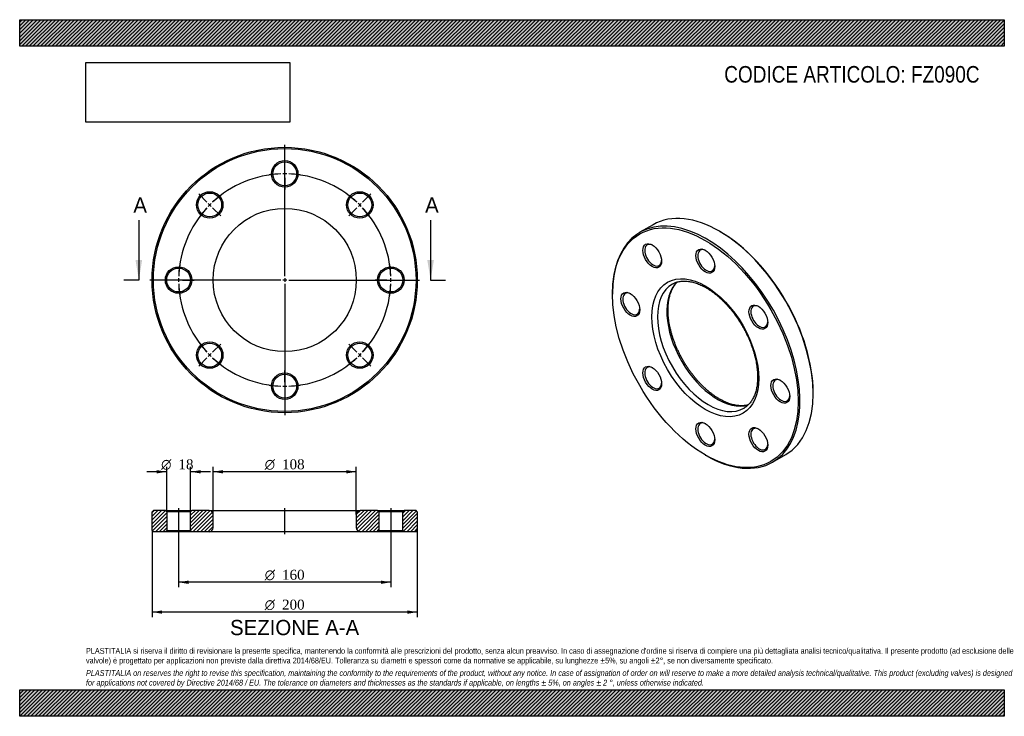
# Model space of a CAD drawing. Header units: millimetres. Extents: x 0 to 742, y 0 to 525.
import ezdxf
from ezdxf.enums import TextEntityAlignment as Align
from ezdxf.lldxf.tags import DXFTag

# ---------------------------------------------------------------- set-up
doc = ezdxf.new("R2010")
doc.units = ezdxf.units.MM
doc.header["$LTSCALE"] = 2.5
for name, color, linetype in [('Default', 7, 'Continuous'), ('DV2_Default', 7, 'Continuous'), ('DV3_Default', 7, 'Continuous'), ('FZ090C', 7, 'Continuous')]:
    doc.layers.add(name, color=color, linetype=linetype)
doc.styles.add('SEACAD_Solid_Edge_ANSI', font='seans.ttf')
doc.styles.add('SEACAD_Solid_Edge_ANSI1_Symbols', font='semeca1.ttf')
doc.styles.add('SEACAD_Times_New_Roman', font='times.ttf')
tags = doc.linetypes.add('CENTER2', pattern=[28.575, 19.05, -3.175, 3.175, -3.175]).pattern_tags.tags
tags[10:11] = [DXFTag(74, 4), DXFTag(75, 0), DXFTag(340, '0'), DXFTag(46, 0.0), DXFTag(50, 0.0), DXFTag(44, 0.0), DXFTag(45, 0.0)]
tags[8:9] = [DXFTag(74, 4), DXFTag(75, 0), DXFTag(340, '0'), DXFTag(46, 0.0), DXFTag(50, 0.0), DXFTag(44, 0.0), DXFTag(45, 0.0)]
tags[6:7] = [DXFTag(74, 4), DXFTag(75, 0), DXFTag(340, '0'), DXFTag(46, 0.0), DXFTag(50, 0.0), DXFTag(44, 0.0), DXFTag(45, 0.0)]
tags[4:5] = [DXFTag(74, 4), DXFTag(75, 0), DXFTag(340, '0'), DXFTag(46, 0.0), DXFTag(50, 0.0), DXFTag(44, 0.0), DXFTag(45, 0.0)]
picture_1 = doc.add_image_def('image1.jpg', size_in_pixel=(4302, 1260))

# ---------------------------------------------------------------- blocks, each defined once
blk = doc.blocks.new('SE')
at = {"layer": 'FZ090C', "color": 7, "linetype": 'Continuous'}
for p, q in [((477.64, 370.49), (467.74, 364.78)), ((528.35, 365.13), (527.64, 365.54)), ((447.03, 319), (447.03, 318.18)), ((598.35, 243.07), (598.35, 243.88)), ((517.03, 196.93), (517.74, 196.53)), ((567.74, 191.57), (577.64, 197.29))]:
    blk.add_line(p, q, dxfattribs=at)
for centre, major_axis, start_param, end_param in [((527.64, 283.89), (-50, 86.6), 3.141593, 6.283185), ((517.74, 278.17), (50, -86.6), 0, 3.926991), ((528.35, 284.3), (49.5, -85.74), 0.785398, 2.356194), ((477.74, 347.46), (-4.5, 7.79), 0, 3.872873), ((477.74, 347.46), (-4.5, 7.79), 5.551905, 6.283185), ((517.74, 343.49), (-4.5, 7.79), 0, 3.872873), ((517.74, 343.49), (-4.5, 7.79), 5.551905, 6.283185), ((526.23, 283.07), (27, -46.77), 3.274374, 6.14905), ((519.16, 278.99), (-27, 46.77), 0.000082, 3.141593), ((461.17, 310.83), (-4.5, 7.79), 0, 3.872873), ((461.17, 310.83), (-4.5, 7.79), 5.551905, 6.283185), ((557.74, 301.27), (-4.5, 7.79), 0, 3.872873), ((557.74, 301.27), (-4.5, 7.79), 5.551905, 6.283185), ((477.74, 255.08), (-4.5, 7.79), 0, 3.872873), ((477.74, 255.08), (-4.5, 7.79), 5.551905, 6.283185), ((574.31, 245.52), (-4.5, 7.79), 0, 3.872873), ((574.31, 245.52), (-4.5, 7.79), 5.551905, 6.283185), ((519.16, 278.99), (-27, 46.77), 3.141593, 3.146965), ((517.74, 212.86), (-4.5, 7.79), 0, 3.872873), ((517.74, 212.86), (-4.5, 7.79), 5.551905, 6.283185), ((557.74, 208.89), (-4.5, 7.79), 0, 3.872873), ((557.74, 208.89), (-4.5, 7.79), 5.551905, 6.283185), ((517.74, 278.17), (50, -86.6), 5.497787, 6.283185)]:
    blk.add_ellipse(centre, major_axis=major_axis, ratio=0.57735, start_param=start_param, end_param=end_param, dxfattribs=at)
for centre, major_axis in [((517.03, 277.77), (-49.5, 85.74)), ((477.03, 347.05), (5, -8.66)), ((517.03, 343.09), (5, -8.66)), ((517.03, 277.77), (28.5, -49.36)), ((460.47, 310.43), (5, -8.66)), ((557.03, 300.86), (5, -8.66)), ((477.03, 254.67), (5, -8.66)), ((573.6, 245.11), (5, -8.66)), ((517.03, 212.45), (5, -8.66)), ((557.03, 208.48), (5, -8.66))]:
    blk.add_ellipse(centre, major_axis=major_axis, ratio=0.57735, dxfattribs=at)
for points, knots in [([(527.73, 239.13), (527.38, 239.33), (526.52, 239.84), (524.96, 240.83), (523.16, 242.07), (521.35, 243.41), (519.56, 244.85), (517.77, 246.38), (516.01, 248), (514.27, 249.7), (512.56, 251.48), (510.88, 253.33), (509.23, 255.26), (507.63, 257.25), (506.07, 259.31), (504.56, 261.42), (503.1, 263.59), (501.69, 265.8), (500.35, 268.06), (499.06, 270.35), (497.84, 272.67), (496.7, 275.02), (495.62, 277.38), (494.61, 279.76), (493.68, 282.15), (492.83, 284.54), (492.06, 286.92), (491.37, 289.3), (490.77, 291.66), (490.24, 293.99), (489.81, 296.3), (489.46, 298.58), (489.19, 300.82), (489.01, 303.01), (488.92, 305.16), (488.92, 307.25), (488.99, 309.27), (489.16, 311.24), (489.41, 313.14), (489.73, 314.96), (490.14, 316.7), (490.63, 318.37), (491.2, 319.95), (491.84, 321.44), (492.55, 322.85), (493.34, 324.16), (494.2, 325.38), (495.07, 326.44), (495.67, 327.07), (495.94, 327.34)], [0, 0, 0, 0, 0.0105526, 0.0306949, 0.0508489, 0.0710144, 0.0911928, 0.1113849, 0.1315905, 0.1518094, 0.1720408, 0.1922837, 0.212537, 0.2327995, 0.2530699, 0.2733467, 0.2936286, 0.3139142, 0.3342021, 0.3544907, 0.3747785, 0.3950637, 0.4153448, 0.4356204, 0.4558892, 0.4761495, 0.4964001, 0.5166396, 0.5368666, 0.5570801, 0.577279, 0.5974625, 0.6176302, 0.637782, 0.6579187, 0.6780415, 0.6981529, 0.7182567, 0.7383581, 0.7584625, 0.7785793, 0.7987209, 0.8189033, 0.8391463, 0.8594735, 0.8799122, 0.9004915, 0.9212393, 0.9381259, 0.9381259, 0.9381259, 0.9381259]), ([(492.16, 325.74), (492.29, 325.82), (492.78, 326.12), (493.8, 326.6), (495.13, 327.12), (496.53, 327.52), (497.99, 327.81), (499.49, 327.98), (501.04, 328.04), (502.62, 327.99), (504.24, 327.83), (505.9, 327.56), (507.59, 327.18), (509.31, 326.69), (511.05, 326.09), (512.82, 325.39), (514.6, 324.57), (516.4, 323.65), (518.2, 322.63), (520.01, 321.51), (521.82, 320.28), (523.63, 318.96), (525.43, 317.54), (527.22, 316.03), (528.98, 314.43), (530.73, 312.75), (532.45, 310.99), (534.14, 309.15), (535.79, 307.24), (537.4, 305.26), (538.97, 303.21), (540.5, 301.11), (541.97, 298.96), (543.39, 296.75), (544.74, 294.51), (546.04, 292.23), (547.27, 289.91), (548.44, 287.57), (549.53, 285.21), (550.55, 282.83), (551.5, 280.44), (552.37, 278.05), (553.16, 275.67), (553.86, 273.29), (554.49, 270.93), (555.03, 268.59), (555.49, 266.27), (555.86, 263.98), (556.14, 261.74), (556.34, 259.53), (556.45, 257.38), (556.47, 255.28), (556.41, 253.23), (556.27, 251.25), (556.04, 249.34), (555.73, 247.5), (555.34, 245.74), (554.86, 244.06), (554.32, 242.46), (553.69, 240.95), (552.99, 239.52), (552.22, 238.19), (551.38, 236.94), (550.46, 235.79), (549.47, 234.74), (548.42, 233.78), (547.33, 232.95), (546.65, 232.53), (546.28, 232.31)], [0, 0, 0, 0, 0.004652, 0.020877, 0.03708, 0.053197, 0.069185, 0.085027, 0.100721, 0.116283, 0.131732, 0.14709, 0.162379, 0.177617, 0.192819, 0.207999, 0.223166, 0.238327, 0.253488, 0.268653, 0.283823, 0.299002, 0.31419, 0.329389, 0.344598, 0.359816, 0.375045, 0.390282, 0.405527, 0.42078, 0.436038, 0.451302, 0.46657, 0.48184, 0.497113, 0.512386, 0.52766, 0.542931, 0.5582, 0.573464, 0.588724, 0.603978, 0.619224, 0.634463, 0.649692, 0.664911, 0.68012, 0.695317, 0.710502, 0.725675, 0.740837, 0.755988, 0.771129, 0.786265, 0.801397, 0.816531, 0.831673, 0.84683, 0.862016, 0.877244, 0.89253, 0.907896, 0.923363, 0.938953, 0.954683, 0.970563, 0.986588, 1, 1, 1, 1]), ([(549.45, 234.72), (549.35, 234.7), (548.78, 234.54), (547.72, 234.31), (546.23, 234.11), (544.69, 234.03), (543.12, 234.05), (541.5, 234.19), (539.85, 234.43), (538.17, 234.79), (536.46, 235.26), (534.72, 235.83), (532.96, 236.51), (531.19, 237.3), (529.41, 238.19), (528.33, 238.79), (527.73, 239.13)], [0.1845962, 0.1845962, 0.1845962, 0.1845962, 0.1982435, 0.2626985, 0.326571, 0.3898476, 0.4525738, 0.514827, 0.5766956, 0.6382662, 0.6996161, 0.760811, 0.8219042, 0.8829379, 0.9439444, 1, 1, 1, 1])]:
    blk.add_open_spline(points, degree=3, knots=knots, dxfattribs=at)
blk = doc.blocks.new('SE1')
at = {"layer": 'Default', "color": 7, "linetype": 'CENTER2'}
for start, end in [(92.14859, 132.85141), (47.14859, 87.85141), (137.14859, 177.85141), (2.14859, 42.85141), (182.14859, 222.85141), (317.14859, 357.85141), (227.14859, 267.85141), (272.14859, 312.85141)]:
    blk.add_arc((199.86, 328.82), 80, start, end, dxfattribs=at)
at = {"layer": 'DV2_Default', "color": 7, "linetype": 'CENTER2'}
for p, q in [((199.86, 331.82), (199.86, 430.57)), ((199.86, 411.82), (199.86, 420.57)), ((199.86, 407.32), (199.86, 410.32)), ((199.86, 405.82), (199.86, 397.07)), ((141.17, 387.51), (134.98, 393.7)), ((258.55, 387.51), (264.74, 393.7)), ((144.35, 384.33), (142.23, 386.45)), ((255.37, 384.33), (257.49, 386.45)), ((145.41, 383.27), (151.6, 377.08)), ((254.31, 383.27), (248.12, 377.08)), ((196.86, 328.82), (98.11, 328.82)), ((116.86, 328.82), (108.11, 328.82)), ((121.36, 328.82), (118.36, 328.82)), ((122.86, 328.82), (131.61, 328.82)), ((201.36, 328.82), (198.36, 328.82)), ((199.86, 330.32), (199.86, 327.32)), ((202.86, 328.82), (301.61, 328.82)), ((276.86, 328.82), (268.11, 328.82)), ((276.86, 328.82), (269.11, 328.82)), ((278.36, 328.82), (281.36, 328.82)), ((278.36, 328.82), (281.36, 328.82)), ((282.86, 328.82), (290.61, 328.82)), ((282.86, 328.82), (291.61, 328.82)), ((199.86, 325.82), (199.86, 227.07)), ((145.41, 274.37), (151.6, 280.56)), ((254.31, 274.37), (248.12, 280.56)), ((141.17, 270.13), (134.98, 263.94)), ((144.35, 273.31), (142.23, 271.19)), ((255.37, 273.31), (257.49, 271.19)), ((258.55, 270.13), (264.74, 263.94)), ((199.86, 251.82), (199.86, 260.57)), ((199.86, 250.32), (199.86, 247.32)), ((199.86, 245.82), (199.86, 237.07))]:
    blk.add_line(p, q, dxfattribs=at)
for start, end in [(92.14859, 98.41532), (88.9257, 91.0743), (81.58468, 87.85141), (133.9257, 136.0743), (126.58468, 132.85141), (47.14859, 53.41532), (43.9257, 46.0743), (137.14859, 143.41532), (36.58468, 42.85141), (171.58468, 177.85141), (2.14859, 8.41532), (2.14859, 7.69912), (178.9257, 181.0743), (358.9257, 1.0743), (358.9257, 1.0743), (182.14859, 188.41532), (351.58468, 357.85141), (352.30088, 357.85141), (216.58468, 222.85141), (317.14859, 323.41532), (223.9257, 226.0743), (227.14859, 233.41532), (306.58468, 312.85141), (313.9257, 316.0743), (261.58468, 267.85141), (268.9257, 271.0743), (272.14859, 278.41532)]:
    blk.add_arc((199.86, 328.82), 80, start, end, dxfattribs=at)
at = {"layer": 'FZ090C', "color": 7, "linetype": 'Continuous'}
for centre, radius in [((199.86, 328.82), 100), ((199.86, 328.82), 99), ((199.86, 408.82), 10), ((199.86, 408.82), 9), ((143.29, 385.39), 10), ((143.29, 385.39), 9), ((256.43, 385.39), 10), ((256.43, 385.39), 9), ((199.86, 328.82), 54), ((119.86, 328.82), 10), ((119.86, 328.82), 9), ((279.86, 328.82), 10), ((279.86, 328.82), 9), ((143.29, 272.25), 10), ((256.43, 272.25), 10), ((143.29, 272.25), 9), ((256.43, 272.25), 9), ((199.86, 248.82), 10), ((199.86, 248.82), 9)]:
    blk.add_circle(centre, radius, dxfattribs=at)
blk = doc.blocks.new('SE3')
at = {"color": 7, "linetype": 'Continuous', "style": 'SEACAD_Solid_Edge_ANSI'}
blk.add_text('A', height=11.5, dxfattribs=at).set_placement((85.72, 391.07), align=Align.TOP_LEFT)
blk = doc.blocks.new('SE4')
at = {"color": 7, "linetype": 'Continuous', "style": 'SEACAD_Solid_Edge_ANSI'}
blk.add_text('A', height=11.5, dxfattribs=at).set_placement((305.72, 391.07), align=Align.TOP_LEFT)
blk = doc.blocks.new('SEANNOT_GROUP')
at = {"linetype": 'Continuous'}
blk.add_hatch(color=7, dxfattribs=at).paths.add_polyline_path([(87.36, 343.82), (89.86, 328.82), (92.36, 343.82)])
at = {"color": 7, "linetype": 'Continuous'}
blk.add_lwpolyline([(89.86, 373.82), (89.86, 328.82)], dxfattribs=at)
blk = doc.blocks.new('SEANNOT_GROUP1')
at = {"linetype": 'Continuous'}
blk.add_hatch(color=7, dxfattribs=at).paths.add_polyline_path([(307.36, 343.82), (309.86, 328.82), (312.36, 343.82)])
at = {"color": 7, "linetype": 'Continuous'}
blk.add_lwpolyline([(309.86, 373.82), (309.86, 328.82)], dxfattribs=at)
blk = doc.blocks.new('SE2')
at = {"layer": 'Default', "color": 7, "linetype": 'CENTER2'}
for p, q in [((89.86, 328.82), (78.61, 328.82)), ((309.86, 328.82), (321.11, 328.82))]:
    blk.add_line(p, q, dxfattribs=at)
at = {"layer": 'Default'}
for name in ['SE3', 'SE4', 'SEANNOT_GROUP', 'SEANNOT_GROUP1']:
    blk.add_blockref(name, (0, 0), dxfattribs=at)
blk = doc.blocks.new('SE5')
at = {"layer": 'FZ090C', "linetype": 'Continuous'}
h = blk.add_hatch(dxfattribs=at)
h.set_pattern_fill('LINE', scale=0.62992, angle=45, style=0)
h.paths.add_polyline_path([(109.86, 155.11), (100.86, 155.11), (99.86, 154.11), (99.86, 140.11), (100.86, 139.11), (109.86, 139.11), (110.86, 140.11), (110.86, 154.11)])
h = blk.add_hatch(dxfattribs=at)
h.set_pattern_fill('LINE', scale=0.62992, angle=45, style=0)
edge = h.paths.add_edge_path()
edge.add_line((129.86, 139.11), (142.86, 139.11))
edge.add_arc((142.86, 142.11), 3, 270, 360)
edge.add_line((145.86, 142.11), (145.86, 152.11))
edge.add_arc((142.86, 152.11), 3, 0, 90)
edge.add_line((142.86, 155.11), (129.86, 155.11))
edge.add_line((129.86, 155.11), (128.86, 154.11))
edge.add_line((128.86, 154.11), (128.86, 140.11))
edge.add_line((128.86, 140.11), (129.86, 139.11))
h = blk.add_hatch(dxfattribs=at)
h.set_pattern_fill('LINE', scale=0.62992, angle=45, style=0)
edge = h.paths.add_edge_path()
edge.add_line((270.86, 140.11), (270.86, 154.11))
edge.add_line((270.86, 154.11), (269.86, 155.11))
edge.add_line((269.86, 155.11), (256.86, 155.11))
edge.add_arc((256.86, 152.11), 3, 90, 180)
edge.add_line((253.86, 152.11), (253.86, 142.11))
edge.add_arc((256.86, 142.11), 3, 180, 270)
edge.add_line((256.86, 139.11), (269.86, 139.11))
edge.add_line((269.86, 139.11), (270.86, 140.11))
h = blk.add_hatch(dxfattribs=at)
h.set_pattern_fill('LINE', scale=0.62992, angle=45, style=0)
h.paths.add_polyline_path([(288.86, 154.11), (288.86, 140.11), (289.86, 139.11), (298.86, 139.11), (299.86, 140.11), (299.86, 154.11), (298.86, 155.11), (289.86, 155.11)])
at = {"layer": 'DV3_Default', "color": 7, "linetype": 'CENTER2'}
for p, q in [((119.86, 156.86), (119.86, 137.36)), ((199.86, 137.36), (199.86, 156.86)), ((279.86, 156.86), (279.86, 137.36))]:
    blk.add_line(p, q, dxfattribs=at)
at = {"layer": 'FZ090C', "color": 7, "linetype": 'Continuous'}
for p, q in [((100.86, 155.11), (99.86, 154.11)), ((99.86, 140.11), (99.86, 154.11)), ((109.86, 155.11), (100.86, 155.11)), ((109.86, 155.11), (129.86, 155.11)), ((109.86, 155.11), (110.86, 154.11)), ((128.86, 154.11), (110.86, 154.11)), ((110.86, 154.11), (110.86, 140.11)), ((128.86, 154.11), (129.86, 155.11)), ((128.86, 140.11), (128.86, 154.11)), ((142.86, 155.11), (129.86, 155.11)), ((142.86, 155.11), (256.86, 155.11)), ((145.86, 142.11), (145.86, 152.11)), ((253.86, 152.11), (253.86, 142.11)), ((269.86, 155.11), (256.86, 155.11)), ((269.86, 155.11), (289.86, 155.11)), ((269.86, 155.11), (270.86, 154.11)), ((288.86, 154.11), (270.86, 154.11)), ((270.86, 154.11), (270.86, 140.11)), ((288.86, 154.11), (289.86, 155.11)), ((288.86, 140.11), (288.86, 154.11)), ((298.86, 155.11), (289.86, 155.11)), ((299.86, 154.11), (298.86, 155.11)), ((299.86, 154.11), (299.86, 140.11)), ((99.86, 140.11), (100.86, 139.11)), ((109.86, 139.11), (100.86, 139.11)), ((110.86, 140.11), (109.86, 139.11)), ((129.86, 139.11), (109.86, 139.11)), ((110.86, 140.11), (128.86, 140.11)), ((129.86, 139.11), (128.86, 140.11)), ((142.86, 139.11), (129.86, 139.11)), ((256.86, 139.11), (142.86, 139.11)), ((269.86, 139.11), (256.86, 139.11)), ((270.86, 140.11), (269.86, 139.11)), ((289.86, 139.11), (269.86, 139.11)), ((270.86, 140.11), (288.86, 140.11)), ((289.86, 139.11), (288.86, 140.11)), ((298.86, 139.11), (289.86, 139.11)), ((298.86, 139.11), (299.86, 140.11))]:
    blk.add_line(p, q, dxfattribs=at)
for centre, start, end in [((142.86, 152.11), 0, 90), ((256.86, 152.11), 90, 180), ((142.86, 142.11), 270, 0), ((256.86, 142.11), 180, 270)]:
    blk.add_arc(centre, 3, start, end, dxfattribs=at)
blk = doc.blocks.new('GDimGGroup')
at = {"layer": 'Default', "linetype": 'Continuous'}
for points in [[(153.36, 185.53), (145.86, 184.28), (153.36, 183.03)], [(246.36, 185.53), (246.36, 183.03), (253.86, 184.28)]]:
    blk.add_hatch(color=7, dxfattribs=at).paths.add_polyline_path(points)
at = {"layer": 'Default', "color": 7, "linetype": 'Continuous'}
for p, q in [((145.86, 152.11), (145.86, 188.03)), ((253.86, 152.11), (253.86, 188.03)), ((253.86, 184.28), (145.86, 184.28))]:
    blk.add_line(p, q, dxfattribs=at)
for s, style, p in [('O', 'SEACAD_Solid_Edge_ANSI1_Symbols', (184.8, 193.66)), ('108', 'SEACAD_Times_New_Roman', (197.86, 193.66))]:
    blk.add_text(s, height=7.5, dxfattribs=dict(at, style=style)).set_placement(p, align=Align.TOP_LEFT)
blk = doc.blocks.new('GDimGGroup1')
at = {"layer": 'Default', "linetype": 'Continuous'}
for points in [[(107.36, 77.28), (107.36, 79.78), (99.86, 78.53)], [(292.36, 77.28), (299.86, 78.53), (292.36, 79.78)]]:
    blk.add_hatch(color=7, dxfattribs=at).paths.add_polyline_path(points)
at = {"layer": 'Default', "color": 7, "linetype": 'Continuous'}
for p, q in [((99.86, 140.11), (99.86, 74.78)), ((299.86, 140.11), (299.86, 74.78)), ((299.86, 78.53), (99.86, 78.53))]:
    blk.add_line(p, q, dxfattribs=at)
for s, style, p in [('O', 'SEACAD_Solid_Edge_ANSI1_Symbols', (184.8, 87.91)), ('200', 'SEACAD_Times_New_Roman', (197.86, 87.91))]:
    blk.add_text(s, height=7.5, dxfattribs=dict(at, style=style)).set_placement(p, align=Align.TOP_LEFT)
blk = doc.blocks.new('GDimGGroup2')
at = {"layer": 'Default', "linetype": 'Continuous'}
for points in [[(103.36, 185.54), (103.36, 183.04), (110.86, 184.29)], [(136.36, 185.54), (128.86, 184.29), (136.36, 183.04)]]:
    blk.add_hatch(color=7, dxfattribs=at).paths.add_polyline_path(points)
at = {"layer": 'Default', "color": 7, "linetype": 'Continuous'}
for p, q in [((110.86, 154.11), (110.86, 188.04)), ((128.86, 154.11), (128.86, 188.04)), ((110.86, 184.29), (95.86, 184.29)), ((143.86, 184.29), (128.86, 184.29))]:
    blk.add_line(p, q, dxfattribs=at)
for s, style, p in [('O', 'SEACAD_Solid_Edge_ANSI1_Symbols', (106.66, 193.66)), ('18', 'SEACAD_Times_New_Roman', (119.71, 193.66))]:
    blk.add_text(s, height=7.5, dxfattribs=dict(at, style=style)).set_placement(p, align=Align.TOP_LEFT)
blk = doc.blocks.new('GDimGGroup3')
at = {"layer": 'Default', "linetype": 'Continuous'}
for points in [[(127.36, 99.78), (127.36, 102.28), (119.86, 101.03)], [(272.36, 99.78), (279.86, 101.03), (272.36, 102.28)]]:
    blk.add_hatch(color=7, dxfattribs=at).paths.add_polyline_path(points)
at = {"layer": 'Default', "color": 7, "linetype": 'Continuous'}
for p, q in [((119.86, 139.11), (119.86, 97.28)), ((279.86, 139.11), (279.86, 97.28)), ((279.86, 101.03), (119.86, 101.03))]:
    blk.add_line(p, q, dxfattribs=at)
for s, style, p in [('O', 'SEACAD_Solid_Edge_ANSI1_Symbols', (184.8, 110.41)), ('160', 'SEACAD_Times_New_Roman', (197.86, 110.41))]:
    blk.add_text(s, height=7.5, dxfattribs=dict(at, style=style)).set_placement(p, align=Align.TOP_LEFT)

msp = doc.modelspace()

# ---------------------------------------------------------------- hatches: boundary and pattern name
at = {"layer": 'Default', "linetype": 'Continuous'}
h = msp.add_hatch(dxfattribs=at)
h.set_pattern_fill('LINE', scale=0.62992, angle=45, style=0)
h.paths.add_polyline_path([(742.5, 505), (742.5, 525), (0, 525), (0, 505)])
for points in [[(742.5, 505), (742.5, 525), (0, 525), (0, 505)], [(742.5, 0), (742.5, 20), (0, 20), (0, 0)]]:
    msp.add_hatch(color=7, dxfattribs=at).paths.add_polyline_path(points)
h = msp.add_hatch(dxfattribs=at)
h.set_pattern_fill('LINE', scale=0.62992, angle=45, style=0)
h.paths.add_polyline_path([(742.5, 0), (742.5, 20), (0, 20), (0, 0)])

# ---------------------------------------------------------------- linework, layer by layer
at = {"layer": 'Default', "color": 7, "linetype": 'Continuous'}
for p, q in [((0, 525), (742.5, 525)), ((0, 505), (0, 525)), ((742.5, 525), (742.5, 505)), ((742.5, 505), (0, 505)), ((0, 20), (742.5, 20)), ((0, 0), (0, 20)), ((742.5, 20), (742.5, 0)), ((742.5, 0), (0, 0))]:
    msp.add_line(p, q, dxfattribs=at)

# ---------------------------------------------------------------- block references
at = {"layer": 'Default'}
for name in ['SE1', 'SE2', 'SE', 'GDimGGroup2', 'GDimGGroup', 'SE5', 'GDimGGroup1', 'GDimGGroup3']:
    msp.add_blockref(name, (0, 0), dxfattribs=at)

# ---------------------------------------------------------------- texts
at = {"layer": 'Default', "color": 7, "linetype": 'Continuous', "style": 'SEACAD_Solid_Edge_ANSI'}
msp.add_text('SEZIONE A-A', height=11.5, dxfattribs=at).set_placement((158.62, 72.65), align=Align.TOP_LEFT)
at = {"layer": 'Default', "attachment_point": 1}
for s, insert, char_height, width in [('{\\fArial Narrow|b0||i0||c0|p34;\\C7;\\H12.5;\\W1.;CODICE ARTICOLO: FZ090C}', (531.3, 490.08), 12.5, 198.249), ("{\\fArial Narrow|b0||i0||c0|p34;\\C7;\\H4.375;\\W1.;PLASTITALIA si riserva il diritto di revisionare la presente specifica, mantenendo la conformità alle prescrizioni del prodotto, senza alcun preavviso. In caso di assegnazione d'ordine si riserva di compiere una più dettagliata analisi tecnico/qualitativa. Il presente prodotto (ad esclusione delle \\P}{\\fArial Narrow|b0||i0||c0|p34;\\C7;\\H4.375;\\W1.;valvole) è progettato per applicazioni non previste dalla direttiva 2014/68/EU. Tolleranza su diametri e spessori come da normative se applicabile, su lunghezze ±5%, su angoli ±2°, se non diversamente specificato.\\P}{\\fArial Narrow|b0||i0||c0|p34;\\C7;\\H1.25;\\W1.;   \\P}{\\fArial Narrow|b0||i1||c0|p34;\\C7;\\H4.375;\\W1.;PLASTITALIA on reserves the right to revise this specification, maintaining the conformity to the requirements of the product, without any notice. In case of assignation of order on will reserve to make a more detailed analysis technical/qualitative. This product (excluding valves) is designed \\P}{\\fArial Narrow|b0||i1||c0|p34;\\C7;\\H4.375;\\W1.;for applications not covered by Directive 2014/68 / EU. The tolerance on diameters and thicknesses as the standards if applicable, on lengths ± 5%, on angles ± 2 °, unless otherwise indicated.\\P}", (50, 51.51), 4.375, 642.5)]:
    msp.add_mtext(s, dxfattribs=dict(at, insert=insert, char_height=char_height, width=width))

# ---------------------------------------------------------------- pictures from other files: only their frames are drawn
image = msp.add_image(picture_1, insert=(50, 447.76), size_in_units=(153.64, 45))
image.dxf.flags = 7

doc.saveas('drawing.dxf')
